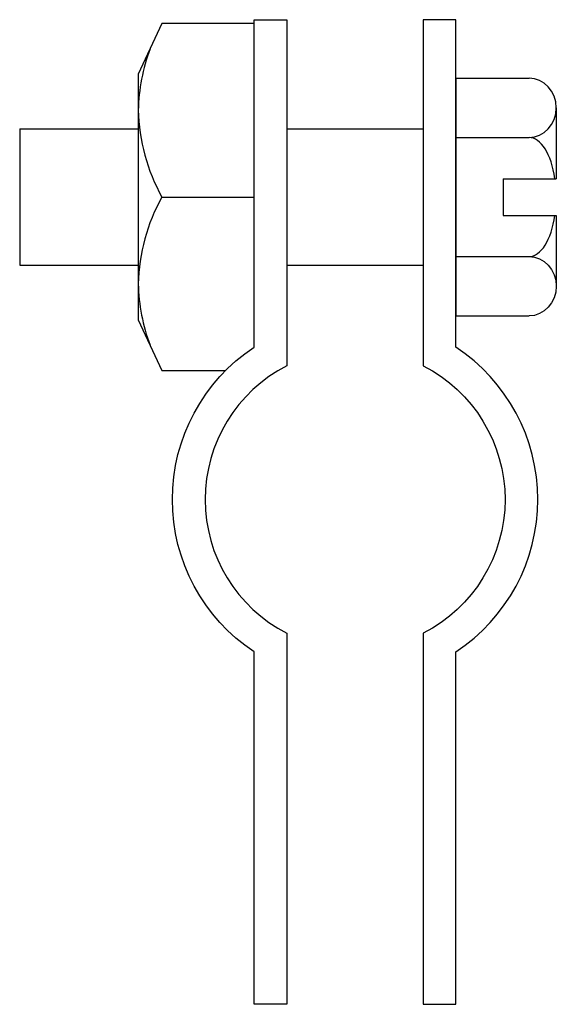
# Model space of a CAD drawing. Extents: x 38 to 178, y 11 to 268.
import ezdxf

# ---------------------------------------------------------------- set-up
doc = ezdxf.new("R2010")
doc.units = 0
doc.header["$MEASUREMENT"] = 0
doc.layers.get('0').update_dxf_attribs({"linetype": 'CONTINUOUS'})

msp = doc.modelspace()

# ---------------------------------------------------------------- linework, layer by layer
at = {"color": 7}
for p, q in [((151.91, 253.18), (151.91, 190.96)), ((151.91, 253.18), (171.03, 253.18)), ((178.17, 245.4), (178.17, 226.86)), ((37.73, 239.91), (68.77, 239.91)), ((37.73, 239.91), (37.73, 204.23)), ((107.66, 239.91), (143.34, 239.91)), ((151.91, 237.63), (171.03, 237.63)), ((164.24, 226.86), (164.24, 217.27)), ((164.24, 226.86), (178.17, 226.86)), ((164.24, 217.27), (178.17, 217.27)), ((178.17, 217.27), (178.17, 198.73)), ((151.91, 206.51), (171.03, 206.51)), ((37.73, 204.23), (68.77, 204.23)), ((107.66, 204.23), (143.34, 204.23)), ((151.91, 190.96), (171.03, 190.96))]:
    msp.add_line(p, q, dxfattribs=at)
msp.add_lwpolyline([(99.1, 182.82), (99.1, 267.45), (74.96, 267.45), (68.77, 254.18), (68.77, 189.96), (74.96, 176.68), (91.61, 176.68)], dxfattribs=at)
for points, knots in [([(107.66, 177.92), (107.66, 177.92), (107.66, 268.45), (107.66, 268.45), (107.66, 268.45), (99.1, 268.45), (99.1, 268.45), (99.1, 268.45), (99.1, 182.82), (99.1, 182.82), (85.73, 173.97), (77.69, 159), (77.69, 142.96), (77.69, 126.93), (85.73, 111.96), (99.1, 103.1), (99.1, 103.1), (99.1, 10.95), (99.1, 10.95), (99.1, 10.95), (107.66, 10.95), (107.66, 10.95), (107.66, 10.95), (107.66, 108), (107.66, 108), (94.53, 114.71), (86.26, 128.21), (86.26, 142.96), (86.26, 157.71), (94.53, 171.22), (107.66, 177.92)], [0, 0, 0, 0, 1, 1, 1, 2, 2, 2, 3, 3, 3, 4, 4, 4, 5, 5, 5, 6, 6, 6, 7, 7, 7, 8, 8, 8, 9, 9, 9, 10, 10, 10, 10]), ([(143.34, 177.92), (143.34, 177.92), (143.34, 268.45), (143.34, 268.45), (143.34, 268.45), (151.91, 268.45), (151.91, 268.45), (151.91, 268.45), (151.91, 182.82), (151.91, 182.82), (165.28, 173.97), (173.32, 159), (173.32, 142.96), (173.32, 126.93), (165.28, 111.96), (151.91, 103.1), (151.91, 103.1), (151.91, 10.95), (151.91, 10.95), (151.91, 10.95), (143.34, 10.95), (143.34, 10.95), (143.34, 10.95), (143.34, 108), (143.34, 108), (156.48, 114.71), (164.75, 128.21), (164.75, 142.96), (164.75, 157.71), (156.48, 171.22), (143.34, 177.92)], [0, 0, 0, 0, 1, 1, 1, 2, 2, 2, 3, 3, 3, 4, 4, 4, 5, 5, 5, 6, 6, 6, 7, 7, 7, 8, 8, 8, 9, 9, 9, 10, 10, 10, 10]), ([(71.87, 260.82), (69.93, 255.68), (68.89, 250.25), (68.77, 244.76), (68.94, 236.8), (71.06, 229.01), (74.96, 222.07), (74.96, 222.07), (99.1, 222.07), (99.1, 222.07)], [0, 0, 0, 0, 1, 1, 1, 2, 2, 2, 3, 3, 3, 3]), ([(171.03, 237.63), (174.97, 237.63), (178.17, 241.11), (178.17, 245.4), (178.17, 249.7), (174.97, 253.18), (171.03, 253.18)], [0, 0, 0, 0, 1, 1, 1, 2, 2, 2, 2]), ([(74.96, 222.07), (71.06, 215.13), (68.94, 207.34), (68.77, 199.38), (68.89, 193.89), (69.93, 188.46), (71.87, 183.32)], [0, 0, 0, 0, 1, 1, 1, 2, 2, 2, 2]), ([(171.03, 206.51), (174.97, 206.51), (178.17, 203.03), (178.17, 198.73), (178.17, 194.44), (174.97, 190.96), (171.03, 190.96)], [0, 0, 0, 0, 1, 1, 1, 2, 2, 2, 2])]:
    msp.add_open_spline(points, degree=3, knots=knots, dxfattribs=at)
for points in [[(177.82, 226.86), (176.87, 233.28), (174.13, 237.63), (171.03, 237.63)], [(171.03, 206.51), (174.13, 206.51), (176.87, 210.86), (177.82, 217.27)]]:
    msp.add_open_spline(points, degree=3, dxfattribs=at)

doc.saveas('drawing.dxf')
